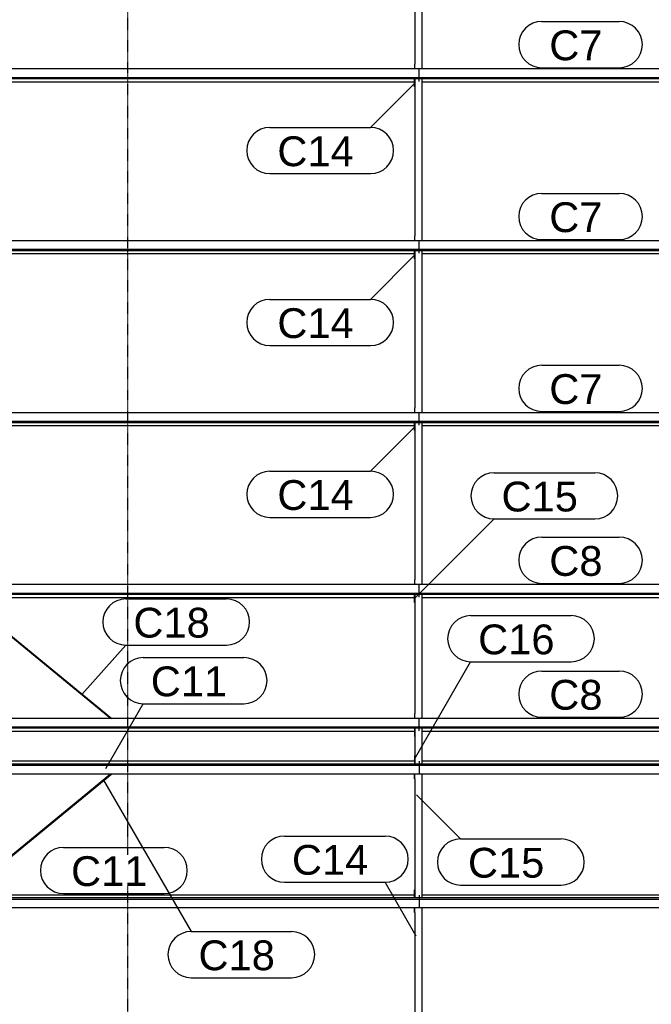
# Model space of a CAD drawing. Header units: millimetres. Extents: x -4888 to 73862, y -29046 to 15504.
# Tile 12 of 111: x -650 to 3146, y 3743 to 9660. Entities that reach past the tile are written whole.
import ezdxf

# ---------------------------------------------------------------- set-up
doc = ezdxf.new("R2010")
doc.units = ezdxf.units.MM
doc.linetypes.add('DXK_LINE_DOT2', pattern=[3.9198, 1.9599, -1.9599])
doc.linetypes.add('DXK_LINE_DOT3', pattern=[5.9187, 2.979, -0.9799, 0.9799, -0.9799])
doc.styles.add('Arial', font='ARIAL.TTF', dxfattribs={"height": 0.2})

# ---------------------------------------------------------------- blocks, each defined once
blk = doc.blocks.new('Bolt-1953139-18202 - 1282')
at = {"color": 5, "linetype": 'DXK_LINE_DOT2'}
blk.add_line((1750, 4399.6), (1750, 4357.3), dxfattribs=at)
blk = doc.blocks.new('Part-1953139-18906 - 1282')
at = {"color": 3, "linetype": 'Continuous'}
for p, q in [((1722, 5402.9), (1722, 5353.6)), ((1724, 5402.9), (1724, 5187.1)), ((1726, 5187.1), (1726, 5402.9)), ((1769, 5187.1), (1769, 5402.9)), ((1722, 5353.6), (1724, 5353.6)), ((1724, 5236.4), (1722, 5236.4)), ((1722, 5236.4), (1722, 5187.1))]:
    blk.add_line(p, q, dxfattribs=at)
blk = doc.blocks.new('Bolt-1953139-18244 - 1282')
at = {"color": 5, "linetype": 'DXK_LINE_DOT2'}
blk.add_line((1750, 5415.9), (1750, 5458.2), dxfattribs=at)
blk = doc.blocks.new('Bolt-1953139-18204 - 1282')
at = {"color": 5, "linetype": 'DXK_LINE_DOT2'}
blk.add_line((1750, 5174.1), (1750, 5131.8), dxfattribs=at)
blk = doc.blocks.new('Part-1953139-18203 - 1282')
at = {"color": 3, "linetype": 'Continuous'}
for p, q in [((1722, 5099.2), (1722, 5128.8)), ((1722, 5099.2), (1724, 5099.2)), ((1724, 5099.2), (1724, 5128.8)), ((1724, 5099.2), (1724, 4382.8)), ((1769, 4382.8), (1769, 5128.8)), ((1722, 4382.8), (1722, 4432.1)), ((1722, 4432.1), (1724, 4432.1))]:
    blk.add_line(p, q, dxfattribs=at)
blk = doc.blocks.new('Bolt-1953139-18242 - 1282')
at = {"color": 5, "linetype": 'DXK_LINE_DOT2'}
blk.add_line((1750, 6190.4), (1750, 6232.7), dxfattribs=at)
blk = doc.blocks.new('Part-1953139-18234 - 1282')
at = {"color": 3, "linetype": 'Continuous'}
for p, q in [((1722, 9256.4), (1722, 9305.8)), ((1724, 9305.8), (1724, 8360.7)), ((1769, 8331.2), (1769, 9305.8)), ((1724, 9256.4), (1722, 9256.4)), ((1724, 8360.7), (1722, 8360.7)), ((1722, 8360.7), (1722, 8331.2)), ((1724, 8331.2), (1724, 8360.7))]:
    blk.add_line(p, q, dxfattribs=at)
blk = doc.blocks.new('GridLine-1953139-4941 - 1282')
at = {"color": 174, "linetype": 'DXK_LINE_DOT3'}
blk.add_line((0, -1750), (0, 12340), dxfattribs=at)
blk = doc.blocks.new('Bolt-1953139-18238 - 1282')
at = {"color": 5, "linetype": 'DXK_LINE_DOT2'}
blk.add_line((1750, 7253), (1750, 7295.4), dxfattribs=at)
blk = doc.blocks.new('Bolt-1953139-18236 - 1282')
at = {"color": 5, "linetype": 'DXK_LINE_DOT2'}
blk.add_line((1750, 8256.1), (1750, 8298.4), dxfattribs=at)
blk = doc.blocks.new('Part-1953139-17253 - 1282')
at = {"color": 3, "linetype": 'Continuous'}
for p, q in [((-1015.3, 4401.5), (-990.2, 4401.5)), ((3497, 4382.8), (-1015.3, 4382.8)), ((-982.7, 4401.5), (1722, 4401.5)), ((1769, 4401.5), (3193, 4401.5)), ((3497, 4324.5), (3497, 4382.8)), ((-1015.3, 4375.3), (3497, 4375.3)), ((-1015.3, 4324.5), (3497, 4324.5))]:
    blk.add_line(p, q, dxfattribs=at)
blk = doc.blocks.new('Part-1953139-17254 - 1282')
at = {"color": 3, "linetype": 'Continuous'}
for p, q in [((-1080, 5205.8), (-1069, 5205.8)), ((-1080, 5179.6), (-1080, 5187.1)), ((3497, 5187.1), (-1080, 5187.1)), ((-1080, 5179.6), (3497, 5179.6)), ((-1022, 5205.8), (1722, 5205.8)), ((1769, 5205.8), (3193, 5205.8)), ((3497, 5128.8), (3497, 5187.1)), ((-1015.3, 5128.8), (3497, 5128.8))]:
    blk.add_line(p, q, dxfattribs=at)
blk = doc.blocks.new('Part-1953139-17257 - 1282')
at = {"color": 3, "linetype": 'Continuous'}
for p, q in [((3497, 9364), (-1015.3, 9364)), ((3497, 9305.8), (3497, 9364)), ((-1015.3, 9313.2), (3497, 9313.2)), ((-1015.3, 9305.8), (3497, 9305.8)), ((-1015.3, 9287.1), (1722, 9287.1)), ((1769, 9287.1), (3193, 9287.1))]:
    blk.add_line(p, q, dxfattribs=at)
blk = doc.blocks.new('Part-1953139-17258 - 1282')
at = {"color": 3, "linetype": 'Continuous'}
for p, q in [((3497, 8331.2), (-1015.3, 8331.2)), ((3497, 8272.9), (3497, 8331.2)), ((-1015.3, 8280.4), (3497, 8280.4)), ((-1015.3, 8272.9), (3497, 8272.9)), ((-1015.3, 8254.2), (1722, 8254.2)), ((1769, 8254.2), (3193, 8254.2))]:
    blk.add_line(p, q, dxfattribs=at)
blk = doc.blocks.new('Part-1953139-17259 - 1282')
at = {"color": 3, "linetype": 'Continuous'}
for p, q in [((3497, 7298.3), (-1015.3, 7298.3)), ((3497, 7240.1), (3497, 7298.3)), ((-1015.3, 7247.5), (3497, 7247.5)), ((-1015.3, 7240.1), (3497, 7240.1)), ((-1015.3, 7221.4), (1722, 7221.4)), ((1769, 7221.4), (3193, 7221.4))]:
    blk.add_line(p, q, dxfattribs=at)
blk = doc.blocks.new('Part-1953139-17260 - 1282')
at = {"color": 3, "linetype": 'Continuous'}
for p, q in [((3497, 6265.5), (-1015.3, 6265.5)), ((-1015.3, 6214.7), (3497, 6214.7)), ((3497, 6207.2), (3497, 6265.5)), ((-1015.3, 6207.2), (3497, 6207.2)), ((-1015.3, 6188.5), (-990.2, 6188.5)), ((-982.7, 6188.5), (1722, 6188.5)), ((1769, 6188.5), (3193, 6188.5))]:
    blk.add_line(p, q, dxfattribs=at)
blk = doc.blocks.new('Part-1953139-17261 - 1282')
at = {"color": 3, "linetype": 'Continuous'}
for p, q in [((3497, 5461.2), (-1015.3, 5461.2)), ((3497, 5402.9), (3497, 5461.2)), ((-1080, 5410.4), (3497, 5410.4)), ((-1080, 5402.9), (-1080, 5410.4)), ((3497, 5402.9), (-1080, 5402.9)), ((-1080, 5384.2), (-1069, 5384.2)), ((-1022, 5384.2), (1722, 5384.2)), ((1769, 5384.2), (3193, 5384.2))]:
    blk.add_line(p, q, dxfattribs=at)
blk = doc.blocks.new('Bolt-1953139-18201 - 1282')
at = {"color": 5, "linetype": 'DXK_LINE_DOT2'}
blk.add_line((1750, 4369.8), (1750, 4327.5), dxfattribs=at)
blk = doc.blocks.new('Bolt-1953139-18205 - 1282')
at = {"color": 5, "linetype": 'DXK_LINE_DOT2'}
blk.add_line((1750, 5203.9), (1750, 5161.6), dxfattribs=at)
blk = doc.blocks.new('Bolt-1953139-18233 - 1282')
at = {"color": 5, "linetype": 'DXK_LINE_DOT2'}
blk.add_line((1750, 9289), (1750, 9331.3), dxfattribs=at)
blk = doc.blocks.new('Part-1953139-18237 - 1282')
at = {"color": 3, "linetype": 'Continuous'}
for p, q in [((1722, 8223.6), (1722, 8272.9)), ((1724, 8272.9), (1724, 7327.9)), ((1769, 7298.3), (1769, 8272.9)), ((1724, 8223.6), (1722, 8223.6)), ((1724, 7327.9), (1722, 7327.9)), ((1722, 7327.9), (1722, 7298.3)), ((1724, 7298.3), (1724, 7327.9))]:
    blk.add_line(p, q, dxfattribs=at)
blk = doc.blocks.new('Bolt-1953139-18241 - 1282')
at = {"color": 5, "linetype": 'DXK_LINE_DOT2'}
blk.add_line((1750, 6220.2), (1750, 6262.5), dxfattribs=at)
blk = doc.blocks.new('Bolt-1953139-18245 - 1282')
at = {"color": 5, "linetype": 'DXK_LINE_DOT2'}
blk.add_line((1750, 5386.1), (1750, 5428.4), dxfattribs=at)
blk = doc.blocks.new('Part-1953139-18200 - 1282')
at = {"color": 3, "linetype": 'Continuous'}
for p, q in [((1722, 4295), (1722, 4324.5)), ((1724, 4295), (1724, 4324.5)), ((1769, 3349.9), (1769, 4324.5)), ((1722, 4295), (1724, 4295)), ((1724, 4295), (1724, 3349.9)), ((1722, 3349.9), (1722, 3399.3)), ((1722, 3399.3), (1724, 3399.3))]:
    blk.add_line(p, q, dxfattribs=at)
blk = doc.blocks.new('Part-1953139-18231 - 1282')
at = {"color": 3, "linetype": 'Continuous'}
for p, q in [((1722, 10289.3), (1722, 10338.6)), ((1724, 10338.6), (1724, 9393.6)), ((1769, 9364), (1769, 10338.6)), ((1724, 10289.3), (1722, 10289.3)), ((1724, 9393.6), (1722, 9393.6)), ((1722, 9393.6), (1722, 9364)), ((1724, 9364), (1724, 9393.6))]:
    blk.add_line(p, q, dxfattribs=at)
blk = doc.blocks.new('Bolt-1953139-18232 - 1282')
at = {"color": 5, "linetype": 'DXK_LINE_DOT2'}
blk.add_line((1750, 9318.8), (1750, 9361.1), dxfattribs=at)
blk = doc.blocks.new('Bolt-1953139-18235 - 1282')
at = {"color": 5, "linetype": 'DXK_LINE_DOT2'}
blk.add_line((1750, 8285.9), (1750, 8328.2), dxfattribs=at)
blk = doc.blocks.new('Bolt-1953139-18239 - 1282')
at = {"color": 5, "linetype": 'DXK_LINE_DOT2'}
blk.add_line((1750, 7223.2), (1750, 7265.6), dxfattribs=at)
blk = doc.blocks.new('Part-1953139-18240 - 1282')
at = {"color": 3, "linetype": 'Continuous'}
for p, q in [((1722, 7190.7), (1722, 7240.1)), ((1724, 7240.1), (1724, 6295)), ((1769, 6265.5), (1769, 7240.1)), ((1724, 7190.7), (1722, 7190.7)), ((1724, 6295), (1722, 6295)), ((1722, 6295), (1722, 6265.5)), ((1724, 6265.5), (1724, 6295))]:
    blk.add_line(p, q, dxfattribs=at)
blk = doc.blocks.new('Part-1953139-18243 - 1282')
at = {"color": 3, "linetype": 'Continuous'}
for p, q in [((1722, 6157.9), (1722, 6207.2)), ((1724, 6157.9), (1722, 6157.9)), ((1724, 6207.2), (1724, 5490.8)), ((1769, 5461.2), (1769, 6207.2)), ((1724, 5490.8), (1722, 5490.8)), ((1722, 5490.8), (1722, 5461.2)), ((1724, 5461.2), (1724, 5490.8))]:
    blk.add_line(p, q, dxfattribs=at)
blk = doc.blocks.new('Part-1953139-18940 - 1282')
at = {"color": 3, "linetype": 'Continuous'}
for p, q in [((-1000.1, 4393.3), (-103.6, 5128.8)), ((-997.5, 4389.3), (-96.1, 5128.8)), ((-1000.5, 4392.8), (-1000.1, 4393.3)), ((-999.9, 4391.4), (-1000.5, 4392.8)), ((-998.7, 4390), (-999.9, 4391.4)), ((-997.5, 4389.3), (-998.7, 4390))]:
    blk.add_line(p, q, dxfattribs=at)
blk = doc.blocks.new('Part-1953139-18943 - 1282')
at = {"color": 3, "linetype": 'Continuous'}
for p, q in [((-1000.5, 6197.2), (-999.9, 6198.6)), ((-1000.1, 6196.7), (-1000.5, 6197.2)), ((-103.6, 5461.2), (-1000.1, 6196.7)), ((-999.9, 6198.6), (-998.7, 6200)), ((-998.7, 6200), (-997.5, 6200.7)), ((-997.5, 6200.7), (-96.1, 5461.2))]:
    blk.add_line(p, q, dxfattribs=at)
blk = doc.blocks.new('Mark-1953139-19421 - 1282')
at = {"color": 136, "linetype": 'Continuous'}
for p, q in [((-386.3, 4686.5), (218.5, 4686.5)), ((-386.3, 4409), (218.5, 4409))]:
    blk.add_line(p, q, dxfattribs=at)
for centre, radius, start, end in [((-386.3, 4547.7), 138.7, 89.99999, 269.99999), ((218.5, 4547.7), 138.8, 269.99999, 89.99999)]:
    blk.add_arc(centre, radius, start, end, dxfattribs=at)
at = {"color": 0}
blk.add_wipeout([(117.2, 4454), (117.2, 4641.5), (-341.3, 4641.5), (-341.3, 4454)], dxfattribs=at)
blk.add_wipeout([(117.2, 4454), (117.2, 4641.5), (-341.3, 4641.5), (-341.3, 4454)], dxfattribs=at)
at = {"color": 2, "style": 'Arial'}
blk.add_text('C11', height=179.08, dxfattribs=at).set_placement((-341.3, 4454))
blk = doc.blocks.new('Mark-1953139-19422 - 1282')
at = {"color": 136, "linetype": 'Continuous'}
for p, q in [((92.8, 5827), (697.5, 5827)), ((-132.2, 5159.8), (92.8, 5549.5)), ((92.8, 5549.5), (697.5, 5549.5))]:
    blk.add_line(p, q, dxfattribs=at)
for centre, radius, start, end in [((92.8, 5688.2), 138.7, 90, 270), ((697.5, 5688.2), 138.8, 270, 90)]:
    blk.add_arc(centre, radius, start, end, dxfattribs=at)
at = {"color": 0}
blk.add_wipeout([(596.3, 5594.5), (596.3, 5782), (137.8, 5782), (137.8, 5594.5)], dxfattribs=at)
blk.add_wipeout([(596.3, 5594.5), (596.3, 5782), (137.8, 5782), (137.8, 5594.5)], dxfattribs=at)
at = {"color": 2, "style": 'Arial'}
blk.add_text('C11', height=179.08, dxfattribs=at).set_placement((137.8, 5594.5))
blk = doc.blocks.new('Mark-1953139-19428 - 1282')
at = {"color": 136, "linetype": 'Continuous'}
for p, q in [((2487.5, 6550.5), (2953.2, 6550.5)), ((2487.5, 6273), (2953.2, 6273))]:
    blk.add_line(p, q, dxfattribs=at)
for centre, start, end in [((2487.5, 6411.7), 90.00001, 270.00001), ((2953.2, 6411.7), 270.00001, 90.00001)]:
    blk.add_arc(centre, 138.7, start, end, dxfattribs=at)
at = {"color": 0}
blk.add_wipeout([(2852, 6318), (2852, 6505.5), (2532.5, 6505.5), (2532.5, 6318)], dxfattribs=at)
blk.add_wipeout([(2852, 6318), (2852, 6505.5), (2532.5, 6505.5), (2532.5, 6318)], dxfattribs=at)
at = {"color": 2, "style": 'Arial'}
blk.add_text('C8', height=179.08, dxfattribs=at).set_placement((2532.5, 6318))
blk = doc.blocks.new('Mark-1953139-19566 - 1282')
at = {"color": 136, "linetype": 'Continuous'}
for p, q in [((941, 4754.4), (1545.7, 4754.4)), ((941, 4476.9), (1545.7, 4476.9)), ((1733.2, 4152.1), (1545.7, 4476.9))]:
    blk.add_line(p, q, dxfattribs=at)
for centre, start, end in [((941, 4615.6), 90, 270), ((1545.7, 4615.6), 270, 90)]:
    blk.add_arc(centre, 138.7, start, end, dxfattribs=at)
at = {"color": 0}
blk.add_wipeout([(1444.4, 4521.9), (1444.4, 4709.4), (986, 4709.4), (986, 4521.9)], dxfattribs=at)
blk.add_wipeout([(1444.4, 4521.9), (1444.4, 4709.4), (986, 4709.4), (986, 4521.9)], dxfattribs=at)
at = {"color": 2, "style": 'Arial'}
blk.add_text('C14', height=179.08, dxfattribs=at).set_placement((986, 4521.9))
blk = doc.blocks.new('Mark-1953139-19802 - 1282')
at = {"color": 136, "linetype": 'Continuous'}
for p, q in [((-145.6, 5090), (379.4, 4180.7)), ((379.4, 4180.7), (984.2, 4180.7)), ((379.4, 3903.2), (984.2, 3903.2))]:
    blk.add_line(p, q, dxfattribs=at)
for centre, radius, start, end in [((379.4, 4041.9), 138.8, 90, 270), ((984.2, 4041.9), 138.7, 270, 90)]:
    blk.add_arc(centre, radius, start, end, dxfattribs=at)
at = {"color": 0}
blk.add_wipeout([(882.9, 3948.2), (882.9, 4135.7), (424.4, 4135.7), (424.4, 3948.2)], dxfattribs=at)
blk.add_wipeout([(882.9, 3948.2), (882.9, 4135.7), (424.4, 4135.7), (424.4, 3948.2)], dxfattribs=at)
at = {"color": 2, "style": 'Arial'}
blk.add_text('C18', height=179.08, dxfattribs=at).set_placement((424.4, 3948.2))
blk = doc.blocks.new('Mark-1953139-19803 - 1282')
at = {"color": 136, "linetype": 'Continuous'}
for p, q in [((-11.8, 6179.5), (592.9, 6179.5)), ((-277, 5604.8), (-11.8, 5902)), ((-11.8, 5902), (592.9, 5902))]:
    blk.add_line(p, q, dxfattribs=at)
for centre, start, end in [((-11.8, 6040.7), 90, 270), ((592.9, 6040.7), 270, 90)]:
    blk.add_arc(centre, 138.7, start, end, dxfattribs=at)
at = {"color": 0}
blk.add_wipeout([(491.7, 5947), (491.7, 6134.5), (33.2, 6134.5), (33.2, 5947)], dxfattribs=at)
blk.add_wipeout([(491.7, 5947), (491.7, 6134.5), (33.2, 6134.5), (33.2, 5947)], dxfattribs=at)
at = {"color": 2, "style": 'Arial'}
blk.add_text('C18', height=179.08, dxfattribs=at).set_placement((33.2, 5947))
blk = doc.blocks.new('Mark-1953139-19425 - 1282')
at = {"color": 136, "linetype": 'Continuous'}
for p, q in [((2487.5, 9649), (2953.2, 9649)), ((2487.5, 9371.5), (2953.2, 9371.5))]:
    blk.add_line(p, q, dxfattribs=at)
for centre, radius, start, end in [((2487.5, 9510.3), 138.8, 90.00001, 270.00001), ((2953.2, 9510.3), 138.7, 270.00001, 90.00001)]:
    blk.add_arc(centre, radius, start, end, dxfattribs=at)
at = {"color": 0}
blk.add_wipeout([(2852, 9416.5), (2852, 9604), (2532.5, 9604), (2532.5, 9416.5)], dxfattribs=at)
blk.add_wipeout([(2852, 9416.5), (2852, 9604), (2532.5, 9604), (2532.5, 9416.5)], dxfattribs=at)
at = {"color": 2, "style": 'Arial'}
blk.add_text('C7', height=179.08, dxfattribs=at).set_placement((2532.5, 9416.5))
blk = doc.blocks.new('Mark-1953139-19426 - 1282')
at = {"color": 136, "linetype": 'Continuous'}
for p, q in [((2487.5, 8616.2), (2953.2, 8616.2)), ((2487.5, 8338.7), (2953.2, 8338.7))]:
    blk.add_line(p, q, dxfattribs=at)
for centre, start, end in [((2487.5, 8477.4), 90.00001, 270.00001), ((2953.2, 8477.4), 270.00001, 90.00001)]:
    blk.add_arc(centre, 138.8, start, end, dxfattribs=at)
at = {"color": 0}
blk.add_wipeout([(2852, 8383.7), (2852, 8571.2), (2532.5, 8571.2), (2532.5, 8383.7)], dxfattribs=at)
blk.add_wipeout([(2852, 8383.7), (2852, 8571.2), (2532.5, 8571.2), (2532.5, 8383.7)], dxfattribs=at)
at = {"color": 2, "style": 'Arial'}
blk.add_text('C7', height=179.08, dxfattribs=at).set_placement((2532.5, 8383.7))
blk = doc.blocks.new('Mark-1953139-19427 - 1282')
at = {"color": 136, "linetype": 'Continuous'}
for p, q in [((2487.5, 7583.3), (2953.2, 7583.3)), ((2487.5, 7305.8), (2953.2, 7305.8))]:
    blk.add_line(p, q, dxfattribs=at)
for centre, start, end in [((2487.5, 7444.6), 90.00001, 270.00001), ((2953.2, 7444.6), 270.00001, 90.00001)]:
    blk.add_arc(centre, 138.8, start, end, dxfattribs=at)
at = {"color": 0}
blk.add_wipeout([(2852, 7350.8), (2852, 7538.3), (2532.5, 7538.3), (2532.5, 7350.8)], dxfattribs=at)
blk.add_wipeout([(2852, 7350.8), (2852, 7538.3), (2532.5, 7538.3), (2532.5, 7350.8)], dxfattribs=at)
at = {"color": 2, "style": 'Arial'}
blk.add_text('C7', height=179.08, dxfattribs=at).set_placement((2532.5, 7350.8))
blk = doc.blocks.new('Mark-1953139-19429 - 1282')
at = {"color": 136, "linetype": 'Continuous'}
for p, q in [((2487.5, 5746.2), (2953.2, 5746.2)), ((2487.5, 5468.7), (2953.2, 5468.7))]:
    blk.add_line(p, q, dxfattribs=at)
for centre, start, end in [((2487.5, 5607.4), 90.00001, 270.00001), ((2953.2, 5607.4), 270.00001, 90.00001)]:
    blk.add_arc(centre, 138.8, start, end, dxfattribs=at)
at = {"color": 0}
blk.add_wipeout([(2852, 5513.7), (2852, 5701.2), (2532.5, 5701.2), (2532.5, 5513.7)], dxfattribs=at)
blk.add_wipeout([(2852, 5513.7), (2852, 5701.2), (2532.5, 5701.2), (2532.5, 5513.7)], dxfattribs=at)
at = {"color": 2, "style": 'Arial'}
blk.add_text('C8', height=179.08, dxfattribs=at).set_placement((2532.5, 5513.7))
blk = doc.blocks.new('Mark-1953139-19579 - 1282')
at = {"color": 136, "linetype": 'Continuous'}
for p, q in [((2200.5, 6937.5), (2805.3, 6937.5)), ((1723.2, 6182.7), (2200.5, 6660)), ((2200.5, 6660), (2805.3, 6660))]:
    blk.add_line(p, q, dxfattribs=at)
for centre, radius, start, end in [((2200.5, 6798.7), 138.7, 90, 270), ((2805.3, 6798.7), 138.8, 270, 90)]:
    blk.add_arc(centre, radius, start, end, dxfattribs=at)
at = {"color": 0}
blk.add_wipeout([(2704, 6705), (2704, 6892.5), (2245.5, 6892.5), (2245.5, 6705)], dxfattribs=at)
blk.add_wipeout([(2704, 6705), (2704, 6892.5), (2245.5, 6892.5), (2245.5, 6705)], dxfattribs=at)
at = {"color": 2, "style": 'Arial'}
blk.add_text('C15', height=179.08, dxfattribs=at).set_placement((2245.5, 6705))
blk = doc.blocks.new('Mark-1953139-19567 - 1282')
at = {"color": 136, "linetype": 'Continuous'}
for p, q in [((1733.6, 5002.1), (1998.8, 4737)), ((1998.8, 4737), (2603.5, 4737)), ((1998.8, 4459.5), (2603.5, 4459.5))]:
    blk.add_line(p, q, dxfattribs=at)
for centre, start, end in [((1998.8, 4598.2), 90, 270), ((2603.5, 4598.2), 270, 90)]:
    blk.add_arc(centre, 138.7, start, end, dxfattribs=at)
at = {"color": 0}
blk.add_wipeout([(2502.3, 4504.5), (2502.3, 4692), (2043.8, 4692), (2043.8, 4504.5)], dxfattribs=at)
blk.add_wipeout([(2502.3, 4504.5), (2502.3, 4692), (2043.8, 4692), (2043.8, 4504.5)], dxfattribs=at)
at = {"color": 2, "style": 'Arial'}
blk.add_text('C15', height=179.08, dxfattribs=at).set_placement((2043.8, 4504.5))
blk = doc.blocks.new('Mark-1953139-19576 - 1282')
at = {"color": 136, "linetype": 'Continuous'}
for p, q in [((1723.2, 9277.5), (1458.1, 9012.3)), ((853.3, 9012.3), (1458.1, 9012.3)), ((853.3, 8734.8), (1458.1, 8734.8))]:
    blk.add_line(p, q, dxfattribs=at)
for centre, start, end in [((853.3, 8873.6), 90, 270), ((1458.1, 8873.6), 270, 90)]:
    blk.add_arc(centre, 138.7, start, end, dxfattribs=at)
at = {"color": 0}
blk.add_wipeout([(1356.8, 8779.8), (1356.8, 8967.3), (898.3, 8967.3), (898.3, 8779.8)], dxfattribs=at)
blk.add_wipeout([(1356.8, 8779.8), (1356.8, 8967.3), (898.3, 8967.3), (898.3, 8779.8)], dxfattribs=at)
at = {"color": 2, "style": 'Arial'}
blk.add_text('C14', height=179.08, dxfattribs=at).set_placement((898.3, 8779.8))
blk = doc.blocks.new('Mark-1953139-19577 - 1282')
at = {"color": 136, "linetype": 'Continuous'}
for p, q in [((1723.2, 8244.6), (1458.1, 7979.5)), ((853.3, 7979.5), (1458.1, 7979.5)), ((853.3, 7702), (1458.1, 7702))]:
    blk.add_line(p, q, dxfattribs=at)
for centre, start, end in [((853.3, 7840.7), 90, 270), ((1458.1, 7840.7), 270, 90)]:
    blk.add_arc(centre, 138.7, start, end, dxfattribs=at)
at = {"color": 0}
blk.add_wipeout([(1356.8, 7747), (1356.8, 7934.5), (898.3, 7934.5), (898.3, 7747)], dxfattribs=at)
blk.add_wipeout([(1356.8, 7747), (1356.8, 7934.5), (898.3, 7934.5), (898.3, 7747)], dxfattribs=at)
at = {"color": 2, "style": 'Arial'}
blk.add_text('C14', height=179.08, dxfattribs=at).set_placement((898.3, 7747))
blk = doc.blocks.new('Mark-1953139-19578 - 1282')
at = {"color": 136, "linetype": 'Continuous'}
for p, q in [((1723.2, 7211.8), (1458.1, 6946.6)), ((853.3, 6946.6), (1458.1, 6946.6)), ((853.3, 6669.1), (1458.1, 6669.1))]:
    blk.add_line(p, q, dxfattribs=at)
for centre, start, end in [((853.3, 6807.9), 90, 270), ((1458.1, 6807.9), 270, 90)]:
    blk.add_arc(centre, 138.7, start, end, dxfattribs=at)
at = {"color": 0}
blk.add_wipeout([(1356.8, 6714.1), (1356.8, 6901.6), (898.3, 6901.6), (898.3, 6714.1)], dxfattribs=at)
blk.add_wipeout([(1356.8, 6714.1), (1356.8, 6901.6), (898.3, 6901.6), (898.3, 6714.1)], dxfattribs=at)
at = {"color": 2, "style": 'Arial'}
blk.add_text('C14', height=179.08, dxfattribs=at).set_placement((898.3, 6714.1))
blk = doc.blocks.new('Mark-1953139-19778 - 1282')
at = {"color": 136, "linetype": 'Continuous'}
for p, q in [((2060, 6079.2), (2664.7, 6079.2)), ((1722.5, 5217.2), (2060, 5801.7)), ((2060, 5801.7), (2664.7, 5801.7))]:
    blk.add_line(p, q, dxfattribs=at)
for centre, start, end in [((2060, 5940.5), 90, 270), ((2664.7, 5940.5), 270, 90)]:
    blk.add_arc(centre, 138.7, start, end, dxfattribs=at)
at = {"color": 0}
blk.add_wipeout([(2563.5, 5846.7), (2563.5, 6034.2), (2105, 6034.2), (2105, 5846.7)], dxfattribs=at)
blk.add_wipeout([(2563.5, 5846.7), (2563.5, 6034.2), (2105, 6034.2), (2105, 5846.7)], dxfattribs=at)
at = {"color": 2, "style": 'Arial'}
blk.add_text('C16', height=179.08, dxfattribs=at).set_placement((2105, 5846.7))

msp = doc.modelspace()

# ---------------------------------------------------------------- block references
for name in ['GridLine-1953139-4941 - 1282', 'Part-1953139-18231 - 1282', 'Part-1953139-17257 - 1282', 'Bolt-1953139-18232 - 1282', 'Part-1953139-18234 - 1282', 'Bolt-1953139-18233 - 1282', 'Part-1953139-17258 - 1282', 'Bolt-1953139-18235 - 1282', 'Bolt-1953139-18236 - 1282', 'Part-1953139-18237 - 1282', 'Part-1953139-17259 - 1282', 'Bolt-1953139-18238 - 1282', 'Part-1953139-18240 - 1282', 'Bolt-1953139-18239 - 1282', 'Part-1953139-17260 - 1282', 'Bolt-1953139-18241 - 1282', 'Bolt-1953139-18242 - 1282', 'Part-1953139-18943 - 1282', 'Part-1953139-18243 - 1282', 'Part-1953139-17261 - 1282', 'Bolt-1953139-18244 - 1282', 'Part-1953139-18906 - 1282', 'Bolt-1953139-18245 - 1282', 'Part-1953139-17254 - 1282', 'Bolt-1953139-18205 - 1282', 'Bolt-1953139-18204 - 1282', 'Part-1953139-18940 - 1282', 'Part-1953139-18203 - 1282', 'Part-1953139-17253 - 1282', 'Bolt-1953139-18202 - 1282', 'Part-1953139-18200 - 1282', 'Bolt-1953139-18201 - 1282']:
    msp.add_blockref(name, (0, 0))

# ---------------------------------------------------------------- next in the draw order: block references
for name in ['Mark-1953139-19425 - 1282', 'Mark-1953139-19576 - 1282', 'Mark-1953139-19426 - 1282', 'Mark-1953139-19577 - 1282', 'Mark-1953139-19427 - 1282', 'Mark-1953139-19428 - 1282', 'Mark-1953139-19422 - 1282', 'Mark-1953139-19429 - 1282', 'Mark-1953139-19566 - 1282', 'Mark-1953139-19421 - 1282']:
    msp.add_blockref(name, (0, 0))

# ---------------------------------------------------------------- next in the draw order: block references
for name in ['Mark-1953139-19579 - 1282', 'Mark-1953139-19803 - 1282', 'Mark-1953139-19778 - 1282', 'Mark-1953139-19802 - 1282', 'Mark-1953139-19567 - 1282']:
    msp.add_blockref(name, (0, 0))

# ---------------------------------------------------------------- next in the draw order: block references
msp.add_blockref('Mark-1953139-19578 - 1282', (0, 0))

doc.saveas('drawing.dxf')
